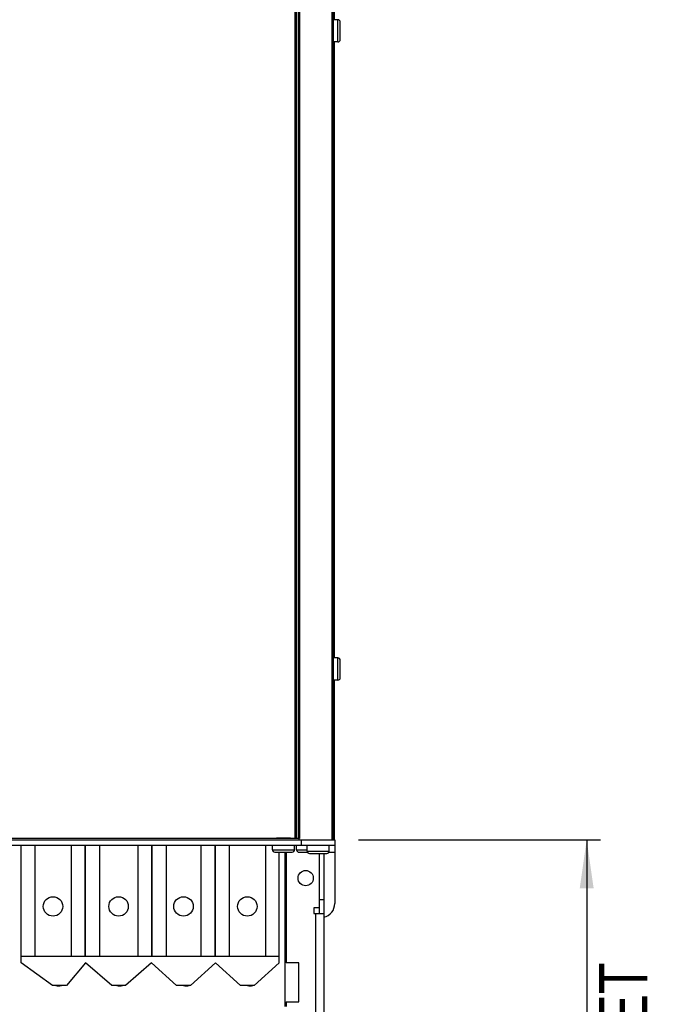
# Model space of a CAD drawing. Extents: x 0 to 594, y 0 to 420.
# Tile 16 of 157: x 110 to 156, y 154 to 225. Entities that reach past the tile are written whole.
import ezdxf

# ---------------------------------------------------------------- set-up
doc = ezdxf.new("R2010")
doc.units = 0
doc.header["$LTSCALE"] = 32.67
doc.layers.get('0').update_dxf_attribs({"linetype": 'CONTINUOUS'})
doc.styles.get("Standard").update_dxf_attribs({"font": 'txt', "width": 0.8})
doc.dimstyles.get("Standard").update_dxf_attribs({"dimtxt": 2.5, "dimasz": 2.5, "dimexe": 1.25, "dimexo": 0.625, "dimtad": 1, "dimcen": 2.5, "dimazin": 3, "dimtfac": 1, "dimtmove": 0, "dimatfit": 3})

# ---------------------------------------------------------------- blocks, each defined once
blk = doc.blocks.new('_FILLED')
at = {"color": 0, "linetype": 'BYBLOCK'}
blk.add_solid([(0, 0), (-1, 0.143), (-1, -0.143)], dxfattribs=at)
blk = doc.blocks.new('*D0')
at = {"color": 2, "linetype": 'CONTINUOUS'}
for p, q in [((134.033, 165.952), (151.479, 165.952)), ((150.479, 165.952), (150.479, 143.422)), ((150.479, 120.892), (150.479, 143.422)), ((139.38, 120.892), (151.479, 120.892))]:
    blk.add_line(p, q, dxfattribs=at)
at = {"color": 2, "linetype": 'CONTINUOUS', "xscale": 3.5, "yscale": 3.5, "zscale": 3.5}
for p, rotation in [((150.479, 165.952), 90), ((150.479, 120.892), 270)]:
    blk.add_blockref('_FILLED', p, dxfattribs=dict(at, rotation=rotation))
at = {"color": 5, "linetype": 'CONTINUOUS', "width": 0.8}
for s, p in [('AIR SPACE INLET', (154.854, 125.473)), ('225', (149.604, 146.473)), ('MIN ', (149.604, 135.273))]:
    blk.add_text(s, height=3.5, rotation=90, dxfattribs=at).set_placement(p)

msp = doc.modelspace()

# ---------------------------------------------------------------- linework, layer by layer
at = {"color": 7, "linetype": 'CONTINUOUS'}
for p, q in [((132.134, 283.881), (132.134, 165.952)), ((129.694, 283.852), (129.694, 166.042)), ((132.144, 165.952), (132.144, 283.852)), ((132.234, 165.952), (132.234, 283.852)), ((132.314, 225.052), (132.314, 269.452)), ((132.554, 225.052), (132.234, 225.052)), ((132.724, 223.622), (132.724, 224.882)), ((132.554, 223.452), (132.234, 223.452)), ((132.314, 179.052), (132.314, 223.452)), ((132.554, 179.052), (132.234, 179.052)), ((132.724, 177.622), (132.724, 178.882)), ((132.554, 177.452), (132.234, 177.452)), ((132.314, 166.465), (132.314, 177.452)), ((132.234, 166.465), (132.314, 166.465)), ((132.234, 166.44), (132.314, 166.44)), ((132.314, 165.952), (132.314, 166.44)), ((75.434, 165.552), (132.334, 165.552)), ((129.796, 166.042), (76.594, 166.042)), ((105.534, 165.952), (132.334, 165.952)), ((109.734, 157.072), (109.734, 165.552)), ((114.334, 165.552), (114.334, 157.552)), ((114.384, 157.552), (114.384, 165.552)), ((119.134, 165.552), (119.134, 157.552)), ((119.184, 157.552), (119.184, 165.552)), ((123.684, 165.552), (123.684, 157.552)), ((123.734, 157.552), (123.734, 165.552)), ((127.834, 165.232), (127.834, 165.552)), ((128.232, 166.052), (128.205, 166.052)), ((129.434, 165.232), (129.434, 165.552)), ((129.584, 165.212), (129.584, 165.552)), ((130.334, 165.132), (130.334, 165.552)), ((131.934, 165.132), (131.934, 165.552)), ((132.334, 165.952), (132.334, 161.352)), ((128.004, 165.062), (129.264, 165.062)), ((128.334, 157.072), (128.334, 165.062)), ((128.734, 165.062), (128.734, 153.932)), ((128.834, 165.062), (128.834, 157.072)), ((129.754, 165.042), (130.359, 165.042)), ((130.504, 164.962), (131.764, 164.962)), ((131.234, 160.632), (131.234, 164.962)), ((131.534, 164.962), (131.534, 138.632)), ((131.234, 161.032), (130.834, 161.032)), ((130.834, 161.032), (130.834, 160.632)), ((130.834, 160.632), (131.534, 160.632)), ((109.734, 157.552), (128.334, 157.552)), ((112.001, 155.452), (109.734, 157.072)), ((114.384, 157.072), (113.001, 155.452)), ((116.259, 155.452), (114.384, 157.072)), ((119.134, 157.072), (117.259, 155.452)), ((120.934, 155.452), (119.134, 157.072)), ((123.734, 157.072), (121.934, 155.452)), ((125.534, 155.452), (123.734, 157.072)), ((128.334, 157.072), (126.534, 155.452)), ((129.734, 157.072), (128.834, 157.072)), ((129.734, 154.272), (129.734, 157.072)), ((113.001, 155.452), (112.001, 155.452)), ((117.259, 155.452), (116.259, 155.452)), ((121.934, 155.452), (120.934, 155.452)), ((126.534, 155.452), (125.534, 155.452)), ((128.834, 154.272), (129.734, 154.272)), ((128.834, 154.272), (128.834, 153.932))]:
    msp.add_line(p, q, dxfattribs=at)
at = {"color": 9, "linetype": 'CONTINUOUS'}
for p, q in [((129.456, 283.852), (129.456, 166.042)), ((129.548, 283.852), (129.548, 166.042)), ((129.796, 283.852), (129.796, 166.042)), ((132.554, 223.452), (132.554, 225.052)), ((132.554, 177.452), (132.554, 179.052)), ((110.734, 165.552), (110.734, 157.552)), ((113.334, 165.552), (113.334, 157.552)), ((115.384, 165.552), (115.384, 157.552)), ((118.134, 165.552), (118.134, 157.552)), ((120.184, 165.552), (120.184, 157.552)), ((122.684, 165.552), (122.684, 157.552)), ((124.734, 165.552), (124.734, 157.552)), ((127.334, 165.552), (127.334, 157.552)), ((129.734, 166.042), (129.734, 165.952)), ((129.934, 165.552), (129.934, 165.952)), ((127.834, 165.232), (129.434, 165.232)), ((128.834, 165.032), (128.734, 165.032)), ((129.584, 165.212), (130.334, 165.212)), ((130.334, 165.132), (131.934, 165.132)), ((132.334, 165.032), (131.901, 165.032)), ((131.234, 161.632), (131.534, 161.632)), ((130.934, 160.632), (130.934, 138.732))]:
    msp.add_line(p, q, dxfattribs=at)
at = {"color": 7, "linetype": 'CONTINUOUS'}
for points in [[(128.205, 166.052), (128.192, 166.052), (128.178, 166.051), (128.165, 166.051), (128.151, 166.051), (128.138, 166.05), (128.124, 166.05), (128.11, 166.049), (128.097, 166.049), (128.083, 166.048), (128.069, 166.047), (128.055, 166.046), (128.041, 166.045), (128.026, 166.043), (128.012, 166.042)], [(129.255, 166.042), (129.241, 166.043), (129.227, 166.045), (129.213, 166.046), (129.198, 166.047), (129.185, 166.048), (129.171, 166.049), (129.157, 166.049), (129.143, 166.05), (129.13, 166.05), (129.116, 166.051), (129.103, 166.051), (129.089, 166.051), (129.076, 166.052), (129.062, 166.052), (129.049, 166.052), (128.232, 166.052)]]:
    msp.add_lwpolyline(points, dxfattribs=at)
for centre, radius in [((130.234, 163.182), 0.55), ((112.034, 161.144), 0.7), ((116.759, 161.144), 0.7), ((121.434, 161.144), 0.7), ((126.034, 161.144), 0.7)]:
    msp.add_circle(centre, radius, dxfattribs=at)
for centre, radius, start, end in [((132.554, 224.882), 0.17, 0, 90), ((132.554, 223.622), 0.17, 270, 360), ((132.554, 178.882), 0.17, 0, 90), ((132.554, 177.622), 0.17, 270, 360), ((128.004, 165.232), 0.17, 180, 270), ((129.264, 165.232), 0.17, 270, 360), ((129.754, 165.212), 0.17, 180, 270), ((130.504, 165.132), 0.17, 180, 270), ((131.764, 165.132), 0.17, 270, 360), ((128.634, 162.752), 0.85, 76.39053, 83.24342), ((131.334, 161.352), 1, 281.53735, 360), ((112.434, 155.932), 0.52, 247.38595, 292.61405), ((116.834, 155.932), 0.52, 247.38595, 292.61405), ((121.634, 155.932), 0.52, 247.38595, 292.61405), ((126.234, 155.932), 0.52, 247.38595, 292.61405)]:
    msp.add_arc(centre, radius, start, end, dxfattribs=at)

# ---------------------------------------------------------------- dimensions: what is measured, and where the dimension line sits
at = {"color": 2, "linetype": 'CONTINUOUS'}
dim = msp.add_linear_dim(base=(150.479, 165.952), p1=(139.38, 120.892), p2=(134.033, 165.952), angle=90, dimstyle='Standard', dxfattribs=at)
dim.commit()
dim.dimension.update_dxf_attribs({"geometry": '*D0', "text_midpoint": (150.479, 146.473), "dimtype": 128})

doc.saveas('drawing.dxf')
